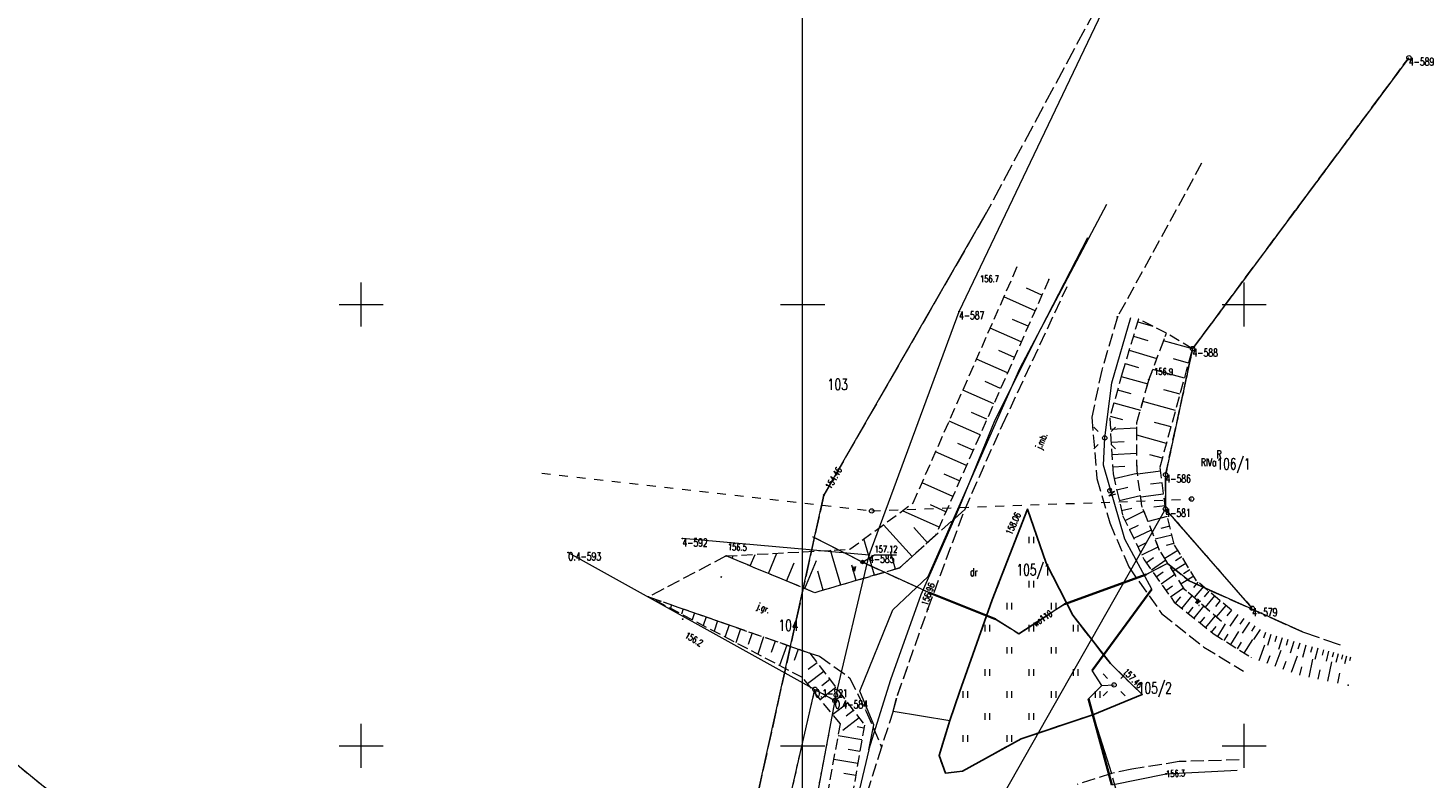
# Model space of a CAD drawing. Header units: metres. Extents: x 5598798 to 5599616, y 5661498 to 5662453.
# Tile 15 of 18: x 5599112 to 5599271, y 5662046 to 5662131. Entities that reach past the tile are written whole.
import ezdxf
from ezdxf.enums import TextEntityAlignment as Align

# ---------------------------------------------------------------- set-up
doc = ezdxf.new("R2010")
doc.units = ezdxf.units.M
doc.header["$MEASUREMENT"] = 0
for name, pattern in [('1', [0]), ('2_1', [0]), ('2_14', [1, -1]), ('2_BUBZ02', [1.75, 1.25, -0.5]), ('2_BUBZ02G', [1.75, 1.25, -0.5]), ('2_KTJZ01', [2, 1.5, -0.5]), ('2_KTKR01', [0]), ('2_PTRW02_01', [2, 1, -1]), ('2_PTTU', [1.5, 1, -0.5]), ('4_1', [0]), ('4_SUOP03_03', [0]), ('4_SUOP03_08', [0]), ('4_SUOP03_13', [0]), ('4_SUOP03_18', [0]), ('4_SUPB_P_01', [2.5, 2, -0.5]), ('4_SUPE04', [2, 1, -1]), ('4_SUPE_01', [0]), ('4_SUPT_01', [0]), ('4_SUPW_01', [0]), ('GDE', [0]), ('GUK', [2, 1.5, -0.5]), ('GUZ', [1, 0.5, -0.5])]:
    doc.linetypes.add(name, pattern=pattern)
doc.layers.get('0').update_dxf_attribs({"color": 250, "linetype": 'CONTINUOUS', "lineweight": 100})
for name, color, linetype, lineweight in [('BUBZ_L_1', 7, '2_BUBZ02', 18), ('Dzialki', 7, 'GDE', 18), ('Kontury', 90, 'GUK', 18), ('KTJZ_E_T_0', 7, 'CONTINUOUS', 15), ('KTJZ_L_0', 7, '2_KTJZ01', 18), ('KTKR_L_0', 7, '2_KTKR01', 25), ('Numery_dzialek', 7, 'CONTINUOUS', 13), ('Numery_konturow', 90, 'CONTINUOUS', 9), ('Numery_punktow', 7, 'CONTINUOUS', 9), ('Numery_uzytkow', 90, 'CONTINUOUS', 9), ('Podzial_sekcyjny_krzyze', 7, '1', 18), ('Podzial_sekcyjny_podstawowy', 7, '1', 0), ('PTRW_E_T_0', 7, 'CONTINUOUS', 15), ('PTRW_L_1', 7, '2_PTRW02_01', 18), ('PTTU_L_2', 7, '2_PTTU', 18), ('Punkty', 7, 'CONTINUOUS', 18), ('RTPW_T_0', 7, 'CONTINUOUS', 15), ('RTPW_T_1', 7, 'CONTINUOUS', 15), ('SUOE_L_1', 1, '4_SUOP03_13', 35), ('SUOW_L_0', 5, '4_SUOP03_18', 35), ('SUPE_E_T_3', 1, 'CONTINUOUS', 15), ('SUPE_L_3', 1, '4_SUPE_01', 18), ('SUPT_L_0', 30, '4_SUPT_01', 18), ('SUPW_E_T_0', 5, 'CONTINUOUS', 15), ('SUPW_L_0', 5, '4_SUPW_01', 18), ('SUSM_T_0', 7, 'CONTINUOUS', 18), ('SUSM_T_3', 7, 'CONTINUOUS', 18), ('SUTE_T_0', 1, 'CONTINUOUS', 18), ('SUTW_T_0', 5, 'CONTINUOUS', 18), ('SUUW_E_T_5', 7, 'CONTINUOUS', 15), ('SUUW_T_7', 7, 'CONTINUOUS', 18), ('Uzytki', 90, 'GUZ', 18)]:
    doc.layers.add(name, color=color, linetype=linetype, lineweight=lineweight)
doc.styles.get("Standard").update_dxf_attribs({"font": 'Simplex.SHX', "width": 0.75})

# ---------------------------------------------------------------- blocks, each defined once
blk = doc.blocks.new('GRO')
at = {"linetype": 'Continuous'}
blk.add_circle((0, 0), 0.045, dxfattribs=at)
blk = doc.blocks.new('GRT')
at = {"linetype": 'Continuous'}
blk.add_circle((0, 0), 0.25, dxfattribs=at)
blk = doc.blocks.new('2_PTTU04')
at = {"linetype": 'Continuous'}
for p, q in [((-0.2625, -0.375), (-0.2625, 0.375)), ((0.2625, -0.375), (0.2625, 0.375))]:
    blk.add_line(p, q, dxfattribs=at)
blk = doc.blocks.new('2_RTPW01')
at = {"linetype": 'Continuous'}
blk.add_circle((0, 0), 0.045, dxfattribs=at)
blk = doc.blocks.new('2_RTPW02')
at = {"linetype": 'Continuous'}
blk.add_circle((0, 0), 0.045, dxfattribs=at)
blk = doc.blocks.new('4_SUSM04_01')
at = {"linetype": 'Continuous'}
blk.add_circle((0, 0), 0.25, dxfattribs=at)
blk = doc.blocks.new('4_SUSM01')
at = {"linetype": 'Continuous'}
for p, q in [((-0.74249, 0.74249), (-1.23746, 1.23746)), ((0.74249, 0.74249), (1.23746, 1.23746)), ((-0.74249, -0.74249), (-1.23746, -1.23746)), ((0.74249, -0.74249), (1.23746, -1.23746))]:
    blk.add_line(p, q, dxfattribs=at)
blk.add_circle((0, 0), 0.245, dxfattribs=at)
blk = doc.blocks.new('4_SUPS01_03')
at = {"linetype": 'Continuous'}
blk.add_circle((0, 0), 0.0625, dxfattribs=at)
blk = doc.blocks.new('4_SUPS01_08')
at = {"linetype": 'Continuous'}
blk.add_circle((0, 0), 0.0625, dxfattribs=at)
blk = doc.blocks.new('4_SUUS25')
at = {"linetype": 'Continuous'}
for radius in [0.2, 0.175, 0.15, 0.125, 0.1, 0.075, 0.05, 0.025, 0.00715]:
    blk.add_circle((0, 0), radius, dxfattribs=at)

msp = doc.modelspace()

# ---------------------------------------------------------------- linework, layer by layer
at = {"layer": 'BUBZ_L_1', "linetype": '2_BUBZ02'}
for p, q in [((5599212.523258, 5662077.514278), (5599224.339158, 5662104.34536)), ((5599241.209969, 5662096.735049), (5599238.041933, 5662098.343835)), ((5599239.218497, 5662091.477328), (5599241.209969, 5662096.735049)), ((5599244.17, 5662094.99), (5599241.209969, 5662096.735049)), ((5599237.858358, 5662086.614136), (5599239.218497, 5662091.477328)), ((5599237.872927, 5662081.131883), (5599237.858358, 5662086.614136)), ((5599238.434054, 5662077.132746), (5599237.872927, 5662081.131883)), ((5599205.34931, 5662072.258822), (5599212.523258, 5662077.514278)), ((5599240.438524, 5662072.135928), (5599238.434054, 5662077.132746)), ((5599191.339991, 5662071.500198), (5599205.34931, 5662072.258822)), ((5599243.270225, 5662067.718177), (5599240.438524, 5662072.135928)), ((5599247.44504, 5662064.071302), (5599243.270225, 5662067.718177)), ((5599199.976393, 5662057.714184), (5599182.559792, 5662066.87034)), ((5599204.289076, 5662052.472617), (5599199.976393, 5662057.714184)), ((5599201.547205, 5662037.521709), (5599204.289076, 5662052.472617))]:
    msp.add_line(p, q, dxfattribs=at)
at = {"layer": 'BUBZ_L_1', "linetype": '2_BUBZ02G'}
for p, q in [((5599227.895357, 5662102.825434), (5599215.048152, 5662073.829903)), ((5599238.041933, 5662098.343835), (5599236.200458, 5662092.209108)), ((5599240.493059, 5662081.597496), (5599244.17, 5662094.99)), ((5599236.200458, 5662092.209108), (5599234.785322, 5662087.124562)), ((5599234.785322, 5662087.124562), (5599235.159423, 5662080.790076)), ((5599235.159423, 5662080.790076), (5599236.246664, 5662076.092562)), ((5599241.09, 5662076.83), (5599240.493059, 5662081.597496)), ((5599236.246664, 5662076.092562), (5599238.692023, 5662071.065747)), ((5599242.073443, 5662072.833399), (5599241.09, 5662076.83)), ((5599215.048152, 5662073.829903), (5599210.970184, 5662070.135518)), ((5599244.61902, 5662068.679272), (5599242.073443, 5662072.833399)), ((5599201.369297, 5662067.336083), (5599191.339991, 5662071.500198)), ((5599238.692023, 5662071.065747), (5599242.092789, 5662066.260741)), ((5599210.970184, 5662070.135518), (5599201.369297, 5662067.336083)), ((5599248.58657, 5662065.347838), (5599244.61902, 5662068.679272)), ((5599182.559792, 5662066.87034), (5599200.805755, 5662060.50084)), ((5599242.092789, 5662066.260741), (5599246.515773, 5662062.699545)), ((5599246.515773, 5662062.699545), (5599250.819213, 5662059.996037)), ((5599200.805755, 5662060.50084), (5599207.009383, 5662052.339919)), ((5599207.009383, 5662052.339919), (5599203.009868, 5662029.29958))]:
    msp.add_line(p, q, dxfattribs=at)
at = {"layer": 'BUBZ_L_1', "linetype": '2_1'}
for p, q in [((5599226.329699, 5662099.291819), (5599222.802005, 5662100.854854)), ((5599227.112098, 5662101.057657), (5599225.346261, 5662101.840056)), ((5599225.548182, 5662097.527972), (5599223.786323, 5662098.308608)), ((5599237.95, 5662098.037567), (5599239.649783, 5662097.527339)), ((5599224.767546, 5662095.766113), (5599221.2478, 5662097.325626)), ((5599237.461427, 5662096.409927), (5599239.089068, 5662095.921354)), ((5599223.987789, 5662094.006241), (5599222.2299, 5662094.785118)), ((5599236.989507, 5662094.837764), (5599240.133834, 5662093.893924)), ((5599244.17, 5662094.99), (5599240.890082, 5662095.890509)), ((5599223.208912, 5662092.248351), (5599219.697097, 5662093.80435)), ((5599236.533673, 5662093.319187), (5599238.05225, 5662092.863352)), ((5599243.719746, 5662093.350041), (5599242.002379, 5662093.821548)), ((5599222.430913, 5662090.492444), (5599220.676984, 5662091.269566)), ((5599236.095205, 5662091.830937), (5599239.084691, 5662090.9989)), ((5599243.248239, 5662091.632674), (5599239.651384, 5662092.620199)), ((5599221.65379, 5662088.738515), (5599218.149888, 5662090.291008)), ((5599235.679449, 5662090.337136), (5599237.173249, 5662089.92138)), ((5599242.754477, 5662089.834247), (5599240.899181, 5662090.343622)), ((5599235.263954, 5662088.844277), (5599238.249673, 5662088.013288)), ((5599242.245101, 5662087.97895), (5599238.525673, 5662089.000127)), ((5599220.102173, 5662085.236587), (5599216.606164, 5662086.785582)), ((5599220.877544, 5662086.986564), (5599219.127567, 5662087.761935)), ((5599234.848675, 5662087.352188), (5599236.213827, 5662086.972237)), ((5599241.734513, 5662086.119236), (5599239.87037, 5662086.631041)), ((5599234.859976, 5662085.860472), (5599237.85989, 5662086.03764)), ((5599241.222708, 5662084.255093), (5599237.862175, 5662085.177735)), ((5599219.327675, 5662083.488583), (5599217.581641, 5662084.262208)), ((5599234.946131, 5662084.401648), (5599236.404955, 5662084.487803)), ((5599218.554051, 5662081.742549), (5599215.065919, 5662083.288054)), ((5599235.029924, 5662082.982829), (5599237.867562, 5662083.150413)), ((5599240.761387, 5662082.574827), (5599239.314184, 5662082.97216)), ((5599217.781298, 5662079.998484), (5599216.039199, 5662080.770365)), ((5599235.111418, 5662081.602917), (5599236.49133, 5662081.684411)), ((5599235.280013, 5662080.269056), (5599237.908627, 5662080.877449)), ((5599240.553597, 5662081.114011), (5599237.921673, 5662080.784466)), ((5599217.009417, 5662078.256384), (5599213.529145, 5662079.798407)), ((5599235.571351, 5662079.010305), (5599236.830102, 5662079.301643)), ((5599240.718369, 5662079.798049), (5599239.412172, 5662079.634499)), ((5599216.238406, 5662076.516248), (5599214.500231, 5662077.28639)), ((5599235.850375, 5662077.804761), (5599238.261461, 5662078.362808)), ((5599240.881919, 5662078.491852), (5599238.28891, 5662078.16718)), ((5599241.044255, 5662077.195348), (5599239.789616, 5662077.038254)), ((5599215.468263, 5662074.778074), (5599211.305766, 5662076.622374)), ((5599236.117604, 5662076.650177), (5599237.272188, 5662076.917406)), ((5599236.516739, 5662075.53738), (5599238.656476, 5662076.578283)), ((5599241.304148, 5662075.959726), (5599239.12019, 5662075.42232)), ((5599212.418629, 5662071.447719), (5599209.156868, 5662075.048144)), ((5599214.129691, 5662072.997834), (5599212.579575, 5662074.708897)), ((5599237.019255, 5662074.504381), (5599238.052254, 5662075.006897)), ((5599237.504453, 5662073.506981), (5599239.499253, 5662074.477377)), ((5599241.822591, 5662073.852833), (5599239.936015, 5662073.388603)), ((5599241.572851, 5662074.867747), (5599240.557937, 5662074.618007)), ((5599208.141653, 5662069.310772), (5599206.941878, 5662073.425498)), ((5599237.97293, 5662072.543953), (5599238.935958, 5662073.01243)), ((5599238.425263, 5662071.614112), (5599240.284945, 5662072.518778)), ((5599242.054706, 5662072.909544), (5599241.177989, 5662072.693811)), ((5599192.011435, 5662071.221417), (5599192.145289, 5662071.543806)), ((5599194.070916, 5662070.366332), (5599194.615331, 5662071.677562)), ((5599196.130396, 5662069.511247), (5599197.085373, 5662071.811318)), ((5599198.189876, 5662068.656162), (5599199.044962, 5662070.715642)), ((5599200.249357, 5662067.801076), (5599201.569643, 5662070.980996)), ((5599204.318306, 5662068.195958), (5599203.168093, 5662072.140706)), ((5599210.514505, 5662070.00265), (5599209.93713, 5662071.982802)), ((5599238.926508, 5662070.734438), (5599239.75557, 5662071.321211)), ((5599239.500107, 5662069.923989), (5599241.121005, 5662071.071187)), ((5599242.504209, 5662072.130432), (5599241.023604, 5662071.223143)), ((5599243.406906, 5662070.657321), (5599241.956127, 5662069.768309)), ((5599242.957853, 5662071.390129), (5599242.225045, 5662070.941077)), ((5599202.345932, 5662067.620851), (5599201.721718, 5662069.761643)), ((5599206.08429, 5662068.710885), (5599205.569363, 5662070.47687)), ((5599240.060828, 5662069.131736), (5599240.853081, 5662069.692457)), ((5599240.60896, 5662068.35727), (5599242.157892, 5662069.453534)), ((5599244.291418, 5662069.213886), (5599242.869864, 5662068.342783)), ((5599243.851412, 5662069.931932), (5599243.133366, 5662069.491926)), ((5599241.144786, 5662067.600192), (5599241.901864, 5662068.136017)), ((5599241.668582, 5662066.860111), (5599243.148743, 5662067.907702)), ((5599244.777246, 5662068.546415), (5599244.257822, 5662067.927811)), ((5599245.395849, 5662068.026992), (5599244.346854, 5662066.777698)), ((5599246.020496, 5662067.502494), (5599245.490874, 5662066.871744)), ((5599183.862715, 5662066.415502), (5599183.794837, 5662066.22106)), ((5599185.165637, 5662065.960664), (5599185.029881, 5662065.571779)), ((5599242.246514, 5662066.136968), (5599242.830797, 5662066.862643)), ((5599242.958865, 5662065.563413), (5599244.105974, 5662066.988116)), ((5599246.651246, 5662066.972872), (5599245.581654, 5662065.699048)), ((5599247.288158, 5662066.438076), (5599246.748137, 5662065.794942)), ((5599247.931292, 5662065.898055), (5599246.840699, 5662064.59922)), ((5599186.468559, 5662065.505825), (5599186.264925, 5662064.922499)), ((5599187.771482, 5662065.050987), (5599187.49997, 5662064.273218)), ((5599189.074404, 5662064.596148), (5599188.735014, 5662063.623938)), ((5599243.657198, 5662065.001146), (5599244.219466, 5662065.699479)), ((5599244.341789, 5662064.449943), (5599245.444195, 5662065.819124)), ((5599245.012908, 5662063.909587), (5599245.553264, 5662064.580706)), ((5599245.67082, 5662063.379864), (5599246.730265, 5662064.695688)), ((5599248.58071, 5662065.352758), (5599248.033101, 5662064.700587)), ((5599249.287919, 5662064.878435), (5599248.38993, 5662063.536722)), ((5599249.958776, 5662064.429441), (5599249.526639, 5662063.783772)), ((5599190.377326, 5662064.14131), (5599189.970058, 5662062.974657)), ((5599191.680249, 5662063.686472), (5599191.22541, 5662062.383549)), ((5599192.983171, 5662063.231633), (5599192.440147, 5662061.676096)), ((5599194.286093, 5662062.776795), (5599193.831255, 5662061.473873)), ((5599246.315785, 5662062.860566), (5599246.835083, 5662063.505531)), ((5599247.009708, 5662062.389245), (5599247.903473, 5662063.811939)), ((5599248.483128, 5662061.463613), (5599249.419548, 5662062.954205)), ((5599250.604445, 5662063.997304), (5599249.772621, 5662062.75445)), ((5599251.225872, 5662063.581392), (5599250.825575, 5662062.983297)), ((5599251.823967, 5662063.181096), (5599251.053433, 5662062.029818)), ((5599252.407718, 5662062.812865), (5599252.215012, 5662062.187745)), ((5599195.589016, 5662062.321957), (5599194.910236, 5662060.377536)), ((5599196.891938, 5662061.867118), (5599196.4371, 5662060.564196)), ((5599198.19486, 5662061.41228), (5599197.380325, 5662059.078975)), ((5599247.737832, 5662061.931823), (5599248.195254, 5662062.659947)), ((5599249.246001, 5662060.98436), (5599249.725254, 5662061.747234)), ((5599250.026866, 5662060.493805), (5599251.007977, 5662062.055535)), ((5599251.711207, 5662059.668399), (5599252.364094, 5662061.445884)), ((5599253.032838, 5662062.620159), (5599252.641622, 5662061.351091)), ((5599253.667372, 5662062.424552), (5599253.468818, 5662061.780461)), ((5599254.311462, 5662062.225998), (5599253.908375, 5662060.918417)), ((5599254.965253, 5662062.024454), (5599254.760674, 5662061.360817)), ((5599255.62889, 5662061.819875), (5599255.21357, 5662060.472612)), ((5599256.302522, 5662061.612215), (5599256.091734, 5662060.928438)), ((5599256.98836, 5662061.408569), (5599256.608019, 5662059.996322)), ((5599257.694484, 5662061.218399), (5599257.514954, 5662060.551784)), ((5599199.497783, 5662060.957442), (5599199.042944, 5662059.654519)), ((5599200.800705, 5662060.502603), (5599200.79485, 5662060.485831)), ((5599250.822465, 5662059.994842), (5599250.833856, 5662060.025856)), ((5599252.610233, 5662059.338178), (5599252.940454, 5662060.237205)), ((5599253.519662, 5662059.004137), (5599254.187745, 5662060.822994)), ((5599254.439614, 5662058.66623), (5599254.777521, 5662059.586182)), ((5599255.370211, 5662058.324413), (5599256.053844, 5662060.185606)), ((5599257.353058, 5662057.770992), (5599257.778737, 5662059.820295)), ((5599258.361099, 5662061.038868), (5599258.023279, 5662059.784508)), ((5599258.988279, 5662060.869958), (5599258.829361, 5662060.27988)), ((5599259.578357, 5662060.711041), (5599259.279324, 5662059.600699)), ((5599260.133528, 5662060.561524), (5599259.992856, 5662060.039195)), ((5599260.655857, 5662060.420852), (5599260.391156, 5662059.437993)), ((5599261.147286, 5662060.288502), (5599261.022765, 5662059.826144)), ((5599261.609644, 5662060.163981), (5599261.375335, 5662059.293968)), ((5599262.044651, 5662060.046827), (5599261.934427, 5662059.637554)), ((5599202.396016, 5662058.408839), (5599200.555803, 5662057.009978)), ((5599201.637665, 5662059.406457), (5599200.640047, 5662058.648105)), ((5599256.328406, 5662057.983832), (5599256.529166, 5662058.950327)), ((5599258.409164, 5662057.551618), (5599258.628538, 5662058.607725)), ((5599259.497692, 5662057.32551), (5599259.949908, 5662059.502565)), ((5599260.619636, 5662057.092461), (5599260.852685, 5662058.214405)), ((5599203.781404, 5662056.58635), (5599202.011405, 5662055.240863)), ((5599203.095447, 5662057.488733), (5599202.193064, 5662056.802775)), ((5599205.113933, 5662054.833398), (5599203.411467, 5662053.539248)), ((5599204.454148, 5662055.70135), (5599203.586196, 5662055.041566)), ((5599205.761008, 5662053.982166), (5599204.926173, 5662053.347555)), ((5599206.395619, 5662053.14733), (5599204.542611, 5662051.738743)), ((5599206.951015, 5662052.003673), (5599206.179332, 5662052.137628)), ((5599206.719187, 5662050.668162), (5599204.043338, 5662051.132656)), ((5599206.253589, 5662047.985957), (5599203.552255, 5662048.454875)), ((5599206.48694, 5662049.330237), (5599205.142659, 5662049.563588)), ((5599206.01913, 5662046.63529), (5599204.662047, 5662046.870862))]:
    msp.add_line(p, q, dxfattribs=at)
for p in [(5599227.895357, 5662102.825434), (5599182.559792, 5662066.87034), (5599261.770744, 5662056.853354)]:
    msp.add_point(p, dxfattribs=at)
at = {"layer": 'Dzialki'}
for p, q in [((5599217.72, 5662099.21), (5599239.49, 5662144.83)), ((5599268.67, 5662127.96), (5599244.17, 5662094.99)), ((5599207.53, 5662071.61), (5599217.72, 5662099.21)), ((5599244.17, 5662094.99), (5599241.11, 5662080.71)), ((5599241.11, 5662080.71), (5599241.09, 5662076.83)), ((5599186.52, 5661986.2), (5599074.88, 5662077.34)), ((5599241.09, 5662076.83), (5599221.18, 5662041.76)), ((5599250.92, 5662065.58), (5599241.09, 5662076.83)), ((5599207.53, 5662071.61), (5599186.39, 5662073.47)), ((5599173.45, 5662071.9), (5599201.39, 5662056.39)), ((5599203.66, 5662055.13), (5599207.53, 5662071.61)), ((5599188.89, 5662001.71), (5599201.39, 5662056.39)), ((5599201.39, 5662056.39), (5599203.66, 5662055.13)), ((5599203.66, 5662055.13), (5599201.18, 5662042.06))]:
    msp.add_line(p, q, dxfattribs=at)
at = {"layer": 'Kontury'}
for p, q in [((5599244.17, 5662094.99), (5599268.67, 5662127.96)), ((5599241.11, 5662080.71), (5599244.17, 5662094.99)), ((5599241.09, 5662076.83), (5599241.11, 5662080.71)), ((5599186.52, 5661986.2), (5599074.88, 5662077.34)), ((5599250.92, 5662065.58), (5599241.09, 5662076.83))]:
    msp.add_line(p, q, dxfattribs=at)
at = {"layer": 'KTJZ_L_0', "linetype": '2_KTJZ01'}
for p, q in [((5599245.194235, 5662115.994643), (5599235.675, 5662098.600183)), ((5599222.646593, 5662086.37844), (5599229.944352, 5662102.03161)), ((5599235.675, 5662098.600183), (5599233.881705, 5662092.546589)), ((5599233.881705, 5662092.546589), (5599232.742238, 5662087.218191)), ((5599232.742238, 5662087.218191), (5599233.339967, 5662080.288504)), ((5599218.363434, 5662076.746595), (5599222.646593, 5662086.37844)), ((5599233.339967, 5662080.288504), (5599234.785147, 5662075.248961)), ((5599214.187322, 5662065.486414), (5599218.363434, 5662076.746595)), ((5599214.19, 5662065.49), (5599218.36, 5662076.75)), ((5599218.36, 5662076.75), (5599215.05, 5662073.83)), ((5599225.455818, 5662076.787741), (5599221.476965, 5662066.532515)), ((5599227.58506, 5662070.703245), (5599225.455818, 5662076.787741)), ((5599215.05, 5662073.83), (5599210.97, 5662070.14)), ((5599234.785147, 5662075.248961), (5599236.929384, 5662070.265325)), ((5599191.34, 5662071.5), (5599182.56, 5662066.87)), ((5599201.37, 5662067.34), (5599191.34, 5662071.5)), ((5599230.59085, 5662064.788744), (5599227.58506, 5662070.703245)), ((5599210.97, 5662070.14), (5599201.37, 5662067.34)), ((5599236.929384, 5662070.265325), (5599240.661273, 5662064.977615)), ((5599182.56, 5662066.87), (5599200.81, 5662060.5)), ((5599221.476965, 5662066.532515), (5599217.762872, 5662056.073208)), ((5599210.747758, 5662055.713668), (5599214.187322, 5662065.486414)), ((5599210.75, 5662055.71), (5599214.19, 5662065.49)), ((5599234.857032, 5662059.323088), (5599230.59085, 5662064.788744)), ((5599240.661273, 5662064.977615), (5599245.449694, 5662061.184611)), ((5599245.449694, 5662061.184611), (5599249.944262, 5662058.435424)), ((5599200.81, 5662060.5), (5599201.92, 5662060.15)), ((5599201.92, 5662060.15), (5599205.32, 5662057.71)), ((5599238.438465, 5662055.812797), (5599234.857032, 5662059.323088)), ((5599205.32, 5662057.71), (5599207.19, 5662053.89)), ((5599210.24, 5662053.93), (5599210.747758, 5662055.713668)), ((5599210.24, 5662053.93), (5599210.75, 5662055.71)), ((5599217.762872, 5662056.073208), (5599216.67, 5662052.87)), ((5599232.86, 5662053.51), (5599238.438465, 5662055.812797)), ((5599207.19, 5662053.89), (5599208.94, 5662049.84)), ((5599210.24, 5662053.93), (5599208.94, 5662049.84)), ((5599232.86, 5662053.51), (5599224.74, 5662050.8)), ((5599215.45, 5662048.9), (5599216.67, 5662052.87)), ((5599224.74, 5662050.8), (5599218.12, 5662047.13)), ((5599208.94, 5662049.84), (5599207.24, 5662044.5)), ((5599216.19, 5662046.89), (5599215.45, 5662048.9)), ((5599218.12, 5662047.13), (5599216.19, 5662046.89)), ((5599235, 5662046.87), (5599231.08, 5662045.62)), ((5599237.300603, 5662047.33295), (5599235, 5662046.87)), ((5599235.55, 5662044.89), (5599235, 5662046.87)), ((5599242.643296, 5662048.204737), (5599237.300603, 5662047.33295)), ((5599249.452284, 5662048.389512), (5599242.643296, 5662048.204737))]:
    msp.add_line(p, q, dxfattribs=at)
at = {"layer": 'KTJZ_L_0', "linetype": '2_14'}
for p, q in [((5599210.24, 5662053.93), (5599216.67, 5662052.87)), ((5599232.86, 5662053.51), (5599235, 5662046.87))]:
    msp.add_line(p, q, dxfattribs=at)
at = {"layer": 'KTKR_L_0', "linetype": '2_KTKR01'}
for p, q in [((5599225.46, 5662076.79), (5599221.48, 5662066.53)), ((5599227.59, 5662070.7), (5599225.46, 5662076.79)), ((5599230.59, 5662064.79), (5599227.59, 5662070.7)), ((5599221.48, 5662066.53), (5599217.76, 5662056.07)), ((5599234.86, 5662059.32), (5599230.59, 5662064.79)), ((5599238.44, 5662055.81), (5599234.86, 5662059.32)), ((5599217.76, 5662056.07), (5599216.67, 5662052.87)), ((5599232.86, 5662053.51), (5599238.44, 5662055.81)), ((5599224.74, 5662050.8), (5599232.86, 5662053.51)), ((5599216.67, 5662052.87), (5599215.45, 5662048.9)), ((5599218.12, 5662047.13), (5599224.74, 5662050.8)), ((5599215.45, 5662048.9), (5599216.19, 5662046.89)), ((5599216.19, 5662046.89), (5599218.12, 5662047.13))]:
    msp.add_line(p, q, dxfattribs=at)
at = {"layer": 'Podzial_sekcyjny_krzyze'}
for p, q in [((5599150, 5662097.5), (5599150, 5662102.5)), ((5599200, 5662097.5), (5599200, 5662102.5)), ((5599250, 5662097.5), (5599250, 5662102.5)), ((5599147.5, 5662100), (5599152.5, 5662100)), ((5599197.5, 5662100), (5599202.5, 5662100)), ((5599247.5, 5662100), (5599252.5, 5662100)), ((5599150, 5662047.5), (5599150, 5662052.5)), ((5599200, 5662047.5), (5599200, 5662052.5)), ((5599250, 5662047.5), (5599250, 5662052.5)), ((5599147.5, 5662050), (5599152.5, 5662050)), ((5599197.5, 5662050), (5599202.5, 5662050)), ((5599247.5, 5662050), (5599252.5, 5662050))]:
    msp.add_line(p, q, dxfattribs=at)
at = {"layer": 'Podzial_sekcyjny_podstawowy'}
msp.add_line((5599200, 5662000), (5599200, 5662250), dxfattribs=at)
at = {"layer": 'PTRW_L_1', "linetype": '2_PTRW02_01'}
for p, q in [((5599239.218497, 5662091.477328), (5599241.209969, 5662096.735049)), ((5599237.858358, 5662086.614136), (5599239.218497, 5662091.477328)), ((5599237.872927, 5662081.131883), (5599237.858358, 5662086.614136)), ((5599238.434054, 5662077.132746), (5599237.872927, 5662081.131883)), ((5599240.438524, 5662072.135928), (5599238.434054, 5662077.132746)), ((5599243.270225, 5662067.718177), (5599240.438524, 5662072.135928)), ((5599247.44504, 5662064.071302), (5599243.270225, 5662067.718177))]:
    msp.add_line(p, q, dxfattribs=at)
at = {"layer": 'PTTU_L_2', "linetype": '2_PTTU'}
for p, q in [((5599225.46, 5662076.79), (5599221.48, 5662066.53)), ((5599227.59, 5662070.7), (5599225.46, 5662076.79)), ((5599230.59, 5662064.79), (5599227.59, 5662070.7)), ((5599221.48, 5662066.53), (5599217.76, 5662056.07)), ((5599234.86, 5662059.32), (5599230.59, 5662064.79)), ((5599238.44, 5662055.81), (5599234.86, 5662059.32)), ((5599217.76, 5662056.07), (5599216.67, 5662052.87)), ((5599232.86, 5662053.51), (5599238.44, 5662055.81)), ((5599224.74, 5662050.8), (5599232.86, 5662053.51)), ((5599216.67, 5662052.87), (5599215.45, 5662048.9)), ((5599218.12, 5662047.13), (5599224.74, 5662050.8)), ((5599215.45, 5662048.9), (5599216.19, 5662046.89)), ((5599216.19, 5662046.89), (5599218.12, 5662047.13))]:
    msp.add_line(p, q, dxfattribs=at)
at = {"layer": 'SUOE_L_1', "linetype": '4_SUOP03_03'}
for p, q in [((5599232.794181, 5662058.525848), (5599239.547678, 5662067.753624)), ((5599235.009357, 5662045.580071), (5599232.376942, 5662055.314856))]:
    msp.add_line(p, q, dxfattribs=at)
at = {"layer": 'SUOE_L_1', "linetype": '4_1'}
for p, q in [((5599232.794181, 5662058.525848), (5599239.547678, 5662067.753624)), ((5599235.009357, 5662045.580071), (5599232.376942, 5662055.314856))]:
    msp.add_line(p, q, dxfattribs=at)
at = {"layer": 'SUOW_L_0', "linetype": '4_SUOP03_08'}
for p, q in [((5599229.661799, 5662066.048231), (5599238.919973, 5662069.40014)), ((5599214.305035, 5662067.349967), (5599221.836502, 5662064.359659))]:
    msp.add_line(p, q, dxfattribs=at)
at = {"layer": 'SUOW_L_0', "linetype": '4_1'}
for p, q in [((5599229.661799, 5662066.048231), (5599238.919973, 5662069.40014)), ((5599214.305035, 5662067.349967), (5599221.836502, 5662064.359659))]:
    msp.add_line(p, q, dxfattribs=at)
at = {"layer": 'SUPE_L_3', "linetype": '4_SUPE_01'}
for p, q in [((5599235.014611, 5662091.121655), (5599237.157429, 5662098.523825)), ((5599234.216268, 5662084.870572), (5599235.014611, 5662091.121655)), ((5599234.076062, 5662081.795938), (5599234.216268, 5662084.870572)), ((5599236.498027, 5662073.397002), (5599234.076062, 5662081.795938)), ((5599239.547678, 5662067.753624), (5599236.498027, 5662073.397002)), ((5599232.794181, 5662058.525848), (5599239.547678, 5662067.753624)), ((5599233.903225, 5662056.830244), (5599232.794181, 5662058.525848)), ((5599232.376942, 5662055.314856), (5599233.903225, 5662056.830244)), ((5599233.903225, 5662056.830244), (5599235.282477, 5662056.891607)), ((5599235.009357, 5662045.580071), (5599232.376942, 5662055.314856)), ((5599241.174509, 5662046.800708), (5599249.218892, 5662047.213655)), ((5599235.009357, 5662045.580071), (5599241.174509, 5662046.800708))]:
    msp.add_line(p, q, dxfattribs=at)
at = {"layer": 'SUPE_L_3', "linetype": '4_SUPE04'}
for p, q in [((5599170.447324, 5662080.869967), (5599207.821671, 5662076.607039)), ((5599207.821671, 5662076.607039), (5599244.04787, 5662077.960672))]:
    msp.add_line(p, q, dxfattribs=at)
at = {"layer": 'SUPT_L_0', "linetype": '4_SUPT_01'}
for p, q in [((5599224.612833, 5662092.746111), (5599234.454092, 5662111.378469)), ((5599227.058149, 5662097.403859), (5599232.318985, 5662107.598181)), ((5599221.823903, 5662086.920005), (5599227.058149, 5662097.403859)), ((5599214.213895, 5662069.158749), (5599224.612833, 5662092.746111)), ((5599217.387347, 5662076.114122), (5599221.823903, 5662086.920005)), ((5599213.419397, 5662067.139748), (5599217.387347, 5662076.114122)), ((5599210.217287, 5662065.406184), (5599214.213895, 5662069.158749)), ((5599210.007104, 5662057.487678), (5599213.419397, 5662067.139748)), ((5599206.475235, 5662056.176823), (5599210.217287, 5662065.406184)), ((5599207.516805, 5662049.527352), (5599210.007104, 5662057.487678)), ((5599208.052903, 5662052.350861), (5599206.475235, 5662056.176823)), ((5599207.516805, 5662049.527352), (5599208.052903, 5662052.350861)), ((5599207.516805, 5662049.527352), (5599202.357147, 5662028.280122))]:
    msp.add_line(p, q, dxfattribs=at)
at = {"layer": 'SUPW_L_0', "linetype": '4_SUPB_P_01'}
for p, q in [((5599246.158544, 5662157.63618), (5599220.8293, 5662110.428489)), ((5599220.8293, 5662110.428489), (5599202.403352, 5662078.401046)), ((5599202.403352, 5662078.401046), (5599193.556349, 5662038.364661)), ((5599201.175187, 5662073.67466), (5599206.792883, 5662070.810935)), ((5599206.792883, 5662070.810935), (5599214.305035, 5662067.349967)), ((5599238.919973, 5662069.40014), (5599241.322352, 5662070.665314)), ((5599241.322352, 5662070.665314), (5599243.778833, 5662068.670181)), ((5599229.661799, 5662066.048231), (5599238.919973, 5662069.40014)), ((5599243.778833, 5662068.670181), (5599256.625966, 5662062.899324)), ((5599214.305035, 5662067.349967), (5599221.836502, 5662064.359659)), ((5599224.505699, 5662062.689511), (5599229.661799, 5662066.048231)), ((5599221.836502, 5662064.359659), (5599224.505699, 5662062.689511)), ((5599256.625966, 5662062.899324), (5599261.072576, 5662061.379626))]:
    msp.add_line(p, q, dxfattribs=at)
at = {"layer": 'SUPW_L_0', "linetype": '4_SUPW_01'}
for p, q in [((5599202.403352, 5662078.401046), (5599220.8293, 5662110.428489)), ((5599193.556349, 5662038.364661), (5599202.403352, 5662078.401046)), ((5599206.792883, 5662070.810935), (5599201.175187, 5662073.67466)), ((5599214.305035, 5662067.349967), (5599206.792883, 5662070.810935)), ((5599241.322352, 5662070.665314), (5599238.919973, 5662069.40014)), ((5599243.778833, 5662068.670181), (5599241.322352, 5662070.665314)), ((5599238.919973, 5662069.40014), (5599229.661799, 5662066.048231)), ((5599256.625966, 5662062.899324), (5599243.778833, 5662068.670181)), ((5599221.836502, 5662064.359659), (5599214.305035, 5662067.349967)), ((5599229.661799, 5662066.048231), (5599224.505699, 5662062.689511)), ((5599224.505699, 5662062.689511), (5599221.836502, 5662064.359659))]:
    msp.add_line(p, q, dxfattribs=at)
at = {"layer": 'SUTW_T_0', "linetype": 'Continuous'}
for p, q in [((5599206.792883, 5662070.810935), (5599208.136217, 5662071.643104)), ((5599208.136217, 5662071.643104), (5599210.633342, 5662071.643104))]:
    msp.add_line(p, q, dxfattribs=at)
at = {"layer": 'Uzytki'}
for p, q in [((5599268.67, 5662127.96), (5599244.17, 5662094.99)), ((5599244.17, 5662094.99), (5599241.11, 5662080.71)), ((5599241.11, 5662080.71), (5599241.09, 5662076.83)), ((5599186.52, 5661986.2), (5599074.88, 5662077.34)), ((5599241.09, 5662076.83), (5599250.92, 5662065.58)), ((5599188.89, 5662001.71), (5599201.39, 5662056.39)), ((5599201.39, 5662056.39), (5599203.66, 5662055.13)), ((5599203.66, 5662055.13), (5599201.18, 5662042.06))]:
    msp.add_line(p, q, dxfattribs=at)

# ---------------------------------------------------------------- block references
at = {"layer": 'PTTU_L_2'}
for p in [(5599225.94, 5662073.31), (5599225.94, 5662068.31), (5599223.44, 5662065.81), (5599228.44, 5662065.81), (5599220.94, 5662063.31), (5599225.94, 5662063.31), (5599230.94, 5662063.31), (5599223.44, 5662060.81), (5599228.44, 5662060.81), (5599220.94, 5662058.31), (5599225.94, 5662058.31), (5599230.94, 5662058.31), (5599218.44, 5662055.81), (5599223.44, 5662055.81), (5599228.44, 5662055.81), (5599233.44, 5662055.81), (5599220.94, 5662053.31), (5599225.94, 5662053.31), (5599218.44, 5662050.81), (5599223.44, 5662050.81)]:
    msp.add_blockref('2_PTTU04', p, dxfattribs=at)
at = {"layer": 'Punkty'}
for name, p in [('GRT', (5599268.67, 5662127.96)), ('GRO', (5599217.72, 5662099.21)), ('GRT', (5599244.17, 5662094.99)), ('GRT', (5599241.11, 5662080.71)), ('GRT', (5599241.09, 5662076.83)), ('GRO', (5599186.39, 5662073.47)), ('GRO', (5599173.45, 5662071.9)), ('GRO', (5599207.53, 5662071.61)), ('GRT', (5599250.92, 5662065.58)), ('GRT', (5599201.39, 5662056.39)), ('GRT', (5599203.66, 5662055.13))]:
    msp.add_blockref(name, p, dxfattribs=at)
at = {"layer": 'RTPW_T_0'}
for p in [(5599239.218497, 5662091.477328), (5599191.339991, 5662071.500198), (5599190.793891, 5662069.116668), (5599186.410633, 5662064.350513)]:
    msp.add_blockref('2_RTPW01', p, dxfattribs=at)
at = {"layer": 'RTPW_T_1'}
for p in [(5599235.675, 5662098.600183), (5599225.455818, 5662076.787741), (5599214.187322, 5662065.486414), (5599238.438465, 5662055.812797)]:
    msp.add_blockref('2_RTPW02', p, dxfattribs=at)
at = {"layer": 'SUSM_T_0'}
for p in [(5599234.216268, 5662084.870572), (5599235.282477, 5662056.891607)]:
    msp.add_blockref('4_SUSM01', p, dxfattribs=at)
at = {"layer": 'SUSM_T_3'}
for p in [(5599244.04787, 5662077.960672), (5599207.821671, 5662076.607039)]:
    msp.add_blockref('4_SUSM04_01', p, dxfattribs=at)
at = {"layer": 'SUTE_T_0'}
msp.add_blockref('4_SUPS01_03', (5599241.174509, 5662046.800708), dxfattribs=at)
at = {"layer": 'SUTW_T_0'}
for p in [(5599202.403352, 5662078.401046), (5599206.792883, 5662070.810935)]:
    msp.add_blockref('4_SUPS01_08', p, dxfattribs=at)
at = {"layer": 'SUUW_T_7'}
msp.add_blockref('4_SUUS25', (5599206.792883, 5662070.810935), dxfattribs=at)

# ---------------------------------------------------------------- texts
at = {"layer": 'KTJZ_E_T_0', "width": 0.7}
for s, rotation, p in [('j.mb.', 66.370632, (5599227.141705, 5662084.493366)), ('j.gr.', 337.8, (5599195.55, 5662065.51))]:
    msp.add_text(s, height=0.75, rotation=rotation, dxfattribs=at).set_placement(p, align=Align.MIDDLE)
at = {"layer": 'Numery_dzialek', "width": 0.7}
for s, p in [('103', (5599202.836741, 5662091.567839)), ('106/1', (5599246.881715, 5662082.559888)), ('105/1', (5599224.222055, 5662070.561333)), ('104', (5599197.282532, 5662064.281242)), ('105/2', (5599237.965698, 5662057.173919))]:
    msp.add_text(s, height=1.26, dxfattribs=at).set_placement(p, align=Align.TOP_LEFT)
at = {"layer": 'Numery_konturow', "width": 0.7}
msp.add_text('RIVa', height=0.9, dxfattribs=at).set_placement((5599246.881715, 5662082.559888), align=Align.TOP_RIGHT)
at = {"layer": 'Numery_punktow', "width": 0.7}
for s, p in [('4-589', (5599268.67, 5662127.96)), ('4-587', (5599217.72, 5662099.21)), ('4-588', (5599244.17, 5662094.99)), ('4-586', (5599241.11, 5662080.71)), ('4-581', (5599241.09, 5662076.83)), ('4-592', (5599186.39, 5662073.47)), ('O.4-593', (5599173.45, 5662071.9)), ('4-585', (5599207.53, 5662071.61)), ('4-579', (5599250.92, 5662065.58)), ('O.1-821', (5599201.39, 5662056.39)), ('O.4-584', (5599203.66, 5662055.13))]:
    msp.add_text(s, height=0.9, dxfattribs=at).set_placement(p, align=Align.TOP_LEFT)
at = {"layer": 'Numery_uzytkow', "width": 0.7}
for s, p in [('R', (5599246.881715, 5662082.559888)), ('dr', (5599218.958483, 5662069.220578))]:
    msp.add_text(s, height=0.9, dxfattribs=at).set_placement(p)
at = {"layer": 'PTRW_E_T_0', "width": 0.7}
msp.add_text('w.', height=0.75, rotation=317.779165, dxfattribs=at).set_placement((5599244.92531, 5662066.340144), align=Align.MIDDLE)
at = {"layer": 'RTPW_T_0', "width": 0.7}
for s, rotation, p in [('156.7', 0.707324, (5599220.105627, 5662102.514491)), ('156.9', 359.648497, (5599239.817906, 5662092.019896)), ('156.5', 358.066699, (5599191.529162, 5662072.161352)), ('156.2', 329.780303, (5599186.576505, 5662062.293695))]:
    msp.add_text(s, height=0.75, rotation=rotation, dxfattribs=at).set_placement(p)
at = {"layer": 'RTPW_T_1', "width": 0.7}
for s, rotation, p in [('158.06', 65.308428, (5599223.663124, 5662073.832416)), ('157.46', 314.440125, (5599236.216211, 5662058.303927))]:
    msp.add_text(s, height=0.75, rotation=rotation, dxfattribs=at).set_placement(p)
msp.add_text('156.96', height=0.75, rotation=70.643079, dxfattribs=at).set_placement((5599213.418403, 5662066.070113), align=Align.TOP_LEFT)
at = {"layer": 'SUPE_E_T_3', "width": 0.7}
msp.add_text('eN', height=0.75, rotation=286.085749, dxfattribs=at).set_placement((5599234.952963, 5662078.755004), align=Align.MIDDLE)
at = {"layer": 'SUPW_E_T_0', "width": 0.7}
msp.add_text('wo110', height=0.75, rotation=33.080509, dxfattribs=at).set_placement((5599227.170007, 5662064.425061), align=Align.MIDDLE)
at = {"layer": 'SUTE_T_0', "width": 0.7}
msp.add_text('156.3', height=0.75, rotation=2.938638, dxfattribs=at).set_placement((5599241.174509, 5662046.800708), align=Align.MIDDLE_LEFT)
at = {"layer": 'SUTW_T_0', "width": 0.7}
msp.add_text('154.46', height=0.75, rotation=60.087432, dxfattribs=at).set_placement((5599202.871162, 5662079.21418), align=Align.MIDDLE_LEFT)
msp.add_text('157.12', height=0.75, dxfattribs=at).set_placement((5599208.136217, 5662071.893104))
at = {"layer": 'SUUW_E_T_5', "width": 0.7}
msp.add_text('w', height=0.75, dxfattribs=at).set_placement((5599206.052249, 5662070.540353), align=Align.TOP_RIGHT)

doc.saveas('drawing.dxf')
